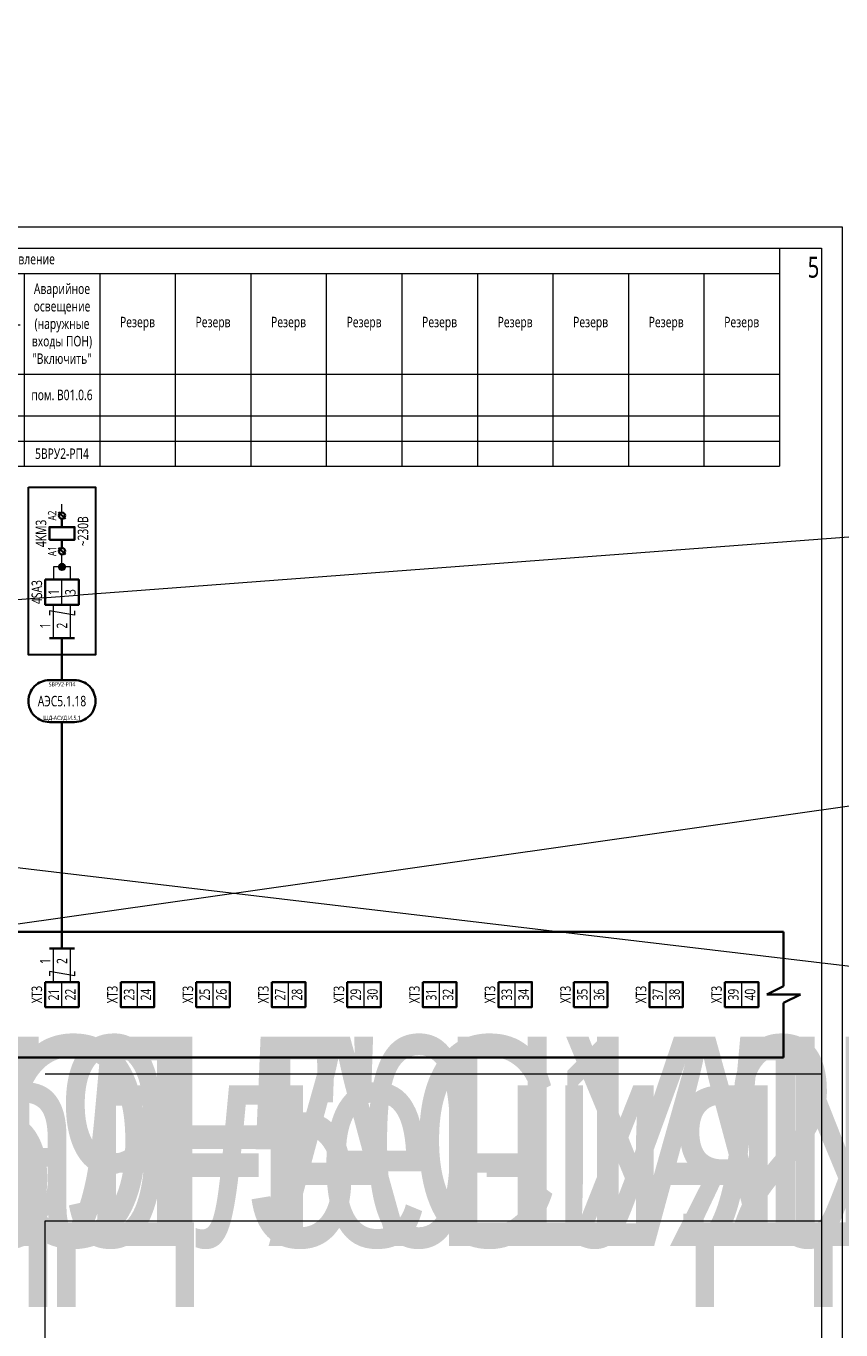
# Model space of a CAD drawing. Header units: millimetres. Extents: x -1173 to 6733, y -4591 to 345.
# Tile 77 of 93: x 1905 to 2100, y 34 to 345. Entities that reach past the tile are written whole.
import ezdxf
from ezdxf.enums import TextEntityAlignment as Align

# ---------------------------------------------------------------- set-up
doc = ezdxf.new("R2018")
doc.units = ezdxf.units.MM
doc.set_wipeout_variables(frame=1)
doc.layers.get('0').update_dxf_attribs({"lineweight": 15})
doc.layers.get('Defpoints').update_dxf_attribs({"color": 252, "lineweight": 15})
for name, color, linetype, lineweight in [('AK_Drawing', 7, 'Continuous', 35), ('AK_Drawing_Thin', 7, 'Continuous', 15), ('AK_Equipment', 7, 'Continuous', 35), ('AK_Multy_Wire', 7, 'Continuous', 35), ('AK_Table', 7, 'Continuous', 35), ('AK_Wire', 7, 'Continuous', 15), ('AK_Wire_Number', 7, 'Continuous', 15)]:
    doc.layers.add(name, color=color, linetype=linetype, lineweight=lineweight)
doc.layers.add('UNPLOTTED', color=2, linetype='Continuous', lineweight=15, plot=False)
doc.styles.get("Standard").update_dxf_attribs({"font": 'arial.ttf'})
doc.styles.add('Trebuchet MS', font='trebuc.ttf', dxfattribs={"width": 0.75})

# ---------------------------------------------------------------- blocks, each defined once
blk = doc.blocks.new('*U1')
at = {"layer": 'UNPLOTTED'}
blk.add_line((0, 90), (-185, 90), dxfattribs=at)
for points in [[(0, 0), (-395, 0), (-395, 287), (0, 287)], [(-185, 55), (0, 55), (0, 0), (-185, 0)]]:
    blk.add_lwpolyline(points, close=True, dxfattribs=at)
blk = doc.blocks.new('*U3')
at = {"layer": 'Defpoints', "style": 'Trebuchet MS', "width": 0.75}
blk.add_attdef('ЛИСТ', text='', height=5, dxfattribs=at).set_placement((-0.5, -2), align=Align.TOP_RIGHT)
blk = doc.blocks.new('*U70')
at = {"style": 'Trebuchet MS', "width": 0.75}
for tag, flags, p in [('NAME', 9, (-1, 0)), ('TYPE', 9, (-1, -3)), ('ASSYCODE', 9, (-1, -6)), ('MFG', 9, (-1, -9)), ('MESUREMENT_UNITS', 9, (-1, -13.44)), ('COUNT', 9, (-1, -16.98)), ('WEIGHT', 9, (-1, -18)), ('SORTING_SECTION', 9, (-1, -22.98)), ('XREF', 1, (-1, -24))]:
    blk.add_attdef(tag, text='', height=2, dxfattribs=dict(at, flags=flags)).set_placement(p, align=Align.RIGHT)
at = {"lineweight": 30, "width": 0.75, "flags": 104}
blk.add_attdef('CATDESC', text='', height=2.5, dxfattribs=at).set_placement((370, -25), align=Align.MIDDLE_RIGHT)
at = {"style": 'Trebuchet MS', "width": 0.75}
blk.add_attdef('TAG1', text='', height=2.5, dxfattribs=at).set_placement((2, -27), align=Align.MIDDLE_LEFT)
at = {"layer": 'UNPLOTTED', "style": 'Trebuchet MS', "width": 0.75, "flags": 8}
for tag, p in [('DESC1', (1, -3)), ('DESC2', (1, -5)), ('DESC3', (1, -7)), ('FAMILY', (1, -13.73)), ('POSITION_N', (1, -15.99)), ('SYSTEM_NAME', (1, -17.99))]:
    blk.add_attdef(tag, p, '', height=1, dxfattribs=at)
blk = doc.blocks.new('*U71')
at = {"lineweight": 30, "width": 0.75, "flags": 104}
blk.add_attdef('CATDESC', text='', height=2.5, dxfattribs=at).set_placement((370, -25), align=Align.MIDDLE_RIGHT)
at = {"style": 'Trebuchet MS', "width": 0.75}
blk.add_attdef('TAG1', text='', height=2.5, dxfattribs=at).set_placement((2, -27), align=Align.MIDDLE_LEFT)
at = {"layer": 'UNPLOTTED', "style": 'Trebuchet MS', "width": 0.75, "flags": 8}
for tag, p in [('DESC1', (1, -3)), ('DESC2', (1, -5)), ('DESC3', (1, -7)), ('FAMILY', (1, -13.73)), ('POSITION_N', (1, -15.99)), ('SYSTEM_NAME', (1, -17.99))]:
    blk.add_attdef(tag, p, '', height=1, dxfattribs=at)
blk = doc.blocks.new('*U72')
for p, q in [((372, 0), (0, 0)), ((376, 0), (372, 0)), ((376, -13), (376, 0)), ((372, -15), (376, -13)), ((380, -15), (372, -15)), ((376, -17), (380, -15)), ((376, -30), (376, -17)), ((0, -30), (372, -30)), ((376, -30), (372, -30))]:
    blk.add_line(p, q)
at = {"lineweight": 30, "width": 0.75, "flags": 104}
blk.add_attdef('CATDESC', text='', height=2.5, dxfattribs=at).set_placement((370, -25), align=Align.MIDDLE_RIGHT)
at = {"style": 'Trebuchet MS', "width": 0.75}
blk.add_attdef('TAG1', text='', height=2.5, dxfattribs=at).set_placement((2, -27), align=Align.MIDDLE_LEFT)
at = {"layer": 'UNPLOTTED', "style": 'Trebuchet MS', "width": 0.75, "flags": 8}
for tag, p in [('DESC1', (1, -3)), ('DESC2', (1, -5)), ('DESC3', (1, -7)), ('FAMILY', (1, -13.73)), ('POSITION_N', (1, -15.99)), ('SYSTEM_NAME', (1, -17.99))]:
    blk.add_attdef(tag, p, '', height=1, dxfattribs=at)
blk = doc.blocks.new('*U217')
blk.add_wipeout([(0, 0), (0, -6), (8, -6), (8, 0)])
blk.add_lwpolyline([(0, 0), (8, 0), (8, -6), (0, -6)], close=True)
at = {"lineweight": -2}
blk.add_lwpolyline([(4, 0), (8, 0), (8, -6), (4, -6)], close=True, dxfattribs=at)
at = {"style": 'Trebuchet MS', "width": 0.75, "flags": 12}
for tag, p in [('TERM01', (2, -3)), ('TERM02', (6, -3))]:
    blk.add_attdef(tag, text='', height=2.5, rotation=90, dxfattribs=at).set_placement(p, align=Align.MIDDLE_CENTER)
at = {"style": 'Trebuchet MS', "width": 0.75}
blk.add_attdef('TAG1', text='', height=2.5, rotation=90, dxfattribs=at).set_placement((-2, -3), align=Align.MIDDLE_CENTER)
at = {"style": 'Trebuchet MS', "width": 0.75, "flags": 12}
for tag, p in [('NOTE01', (2, -7)), ('NOTE02', (6, -7))]:
    blk.add_attdef(tag, text='', height=2.5, rotation=90, dxfattribs=at).set_placement(p, align=Align.MIDDLE_RIGHT)
blk = doc.blocks.new('*T34')
at = {"layer": 'AK_Table', "color": 0, "linetype": 'ByBlock', "lineweight": -2, "transparency": 16777216}
for p, q in [((0, 0), (385, 0)), ((0, 0), (0, -52)), ((25, 0), (25, -52)), ((385, 0), (385, -52)), ((25, -6), (385, -6)), ((43, -6), (43, -30)), ((61, -6), (61, -30)), ((79, -6), (79, -30)), ((97, -6), (97, -30)), ((115, -6), (115, -30)), ((133, -6), (133, -30)), ((151, -6), (151, -30)), ((169, -6), (169, -30)), ((187, -6), (187, -30)), ((205, -6), (205, -52)), ((223, -6), (223, -52)), ((241, -6), (241, -52)), ((259, -6), (259, -52)), ((277, -6), (277, -52)), ((295, -6), (295, -52)), ((313, -6), (313, -52)), ((331, -6), (331, -52)), ((349, -6), (349, -52)), ((367, -6), (367, -52)), ((0, -30), (385, -30)), ((0, -40), (385, -40)), ((43, -40), (43, -46)), ((61, -40), (61, -46)), ((79, -40), (79, -46)), ((97, -40), (97, -52)), ((115, -40), (115, -46)), ((133, -40), (133, -46)), ((151, -40), (151, -46)), ((169, -40), (169, -46)), ((187, -40), (187, -46)), ((0, -46), (385, -46)), ((0, -52), (385, -52))]:
    blk.add_line(p, q, dxfattribs=at)
at = {"layer": 'AK_Table', "color": 0, "transparency": 16777216, "char_height": 2.5, "attachment_point": 5, "style": 'Trebuchet MS'}
for s, insert, width in [('Управление', (205, -3), 359), ('Аварийное освещение (табличка номера дома) "Включить"', (124, -18), 17), ('Аварийное освещение (световой указ. "ПГ") "Включить"', (142, -18), 17), ('Аварийное освещение (наружные входы ПОН) "Включить"', (214, -18), 17), ('Аварийное освещение (наружные входы) "Включить"', (106, -18), 17), ('Аварийное освещение (заградитель- ные огни) "Включить"', (178, -18), 17), ('Аварийное освещение (заградитель- ные огни) "Включить"', (196, -18), 17), ('Рабочее освещение (вестибюль) "Включить"', (34, -18), 17), ('Рабочее освещение (вестибюль) "Включить"', (52, -18), 17), ('ЩФО (фасадное освещение) "Включить"', (70, -18), 17), ('ЩУЭО1 (обогрев водостоков) "Включить"', (88, -18), 17), ('Аварийное освещение (вестибюль) "Включить"', (160, -18), 17), ('Наименование', (12.5, -15), 24), ('Резерв', (232, -18), 17), ('Резерв', (250, -18), 17), ('Резерв', (268, -18), 17), ('Резерв', (286, -18), 17), ('Резерв', (304, -18), 17), ('Резерв', (322, -18), 17), ('Резерв', (340, -18), 17), ('Резерв', (358, -18), 17), ('Резерв', (376, -18), 17), ('Место отбора параметра', (12.5, -35), 23), ('{\\C256;пом. B01.0.5}', (115, -35), 179), ('{\\C256;пом. B01.0.6}', (214, -35), 17), ('Чертеж установки', (12.5, -43), 23), ('Позиция', (12.5, -49), 23), ('5ВРУ1.1-РП3', (61, -49), 71), ('5ВРУ1.1-РП5', (151, -49), 107), ('5ВРУ2-РП4', (214, -49), 17)]:
    blk.add_mtext(s, dxfattribs=dict(at, insert=insert, width=width))
blk = doc.blocks.new('*U12')
blk.add_lwpolyline([(-3, 5), (3, 5, -0.414214), (8, 0), (8, 0, -0.414214), (3, -5), (-3, -5, -0.414214), (-8, 0), (-8, 0, -0.414214)], format="xyb", close=True)
at = {"style": 'Trebuchet MS', "width": 0.75}
blk.add_attdef('CA_CIRCUIT_NUMBER', text='', height=2.5, dxfattribs=at).set_placement((0, 0), align=Align.MIDDLE_CENTER)
at = {"lineweight": 30, "width": 0.75, "flags": 1}
blk.add_attdef('CA_CABLE_TYPE', text='', height=2.5, rotation=90, dxfattribs=at).set_placement((0, -25), align=Align.BOTTOM_CENTER)
at = {"style": 'Trebuchet MS', "width": 0.75}
blk.add_attdef('LENGTH', text='', height=2.5, rotation=90, dxfattribs=at).set_placement((2, -24.82), align=Align.MIDDLE_CENTER)
at = {"layer": 'UNPLOTTED', "style": 'Trebuchet MS', "width": 0.75}
for tag, p in [('LOAD_NAME', (0, 4)), ('PANEL_NAME', (0, -4))]:
    blk.add_attdef(tag, text='', height=1, dxfattribs=at).set_placement(p, align=Align.MIDDLE_CENTER)
blk = doc.blocks.new('*U208')
at = {"layer": 'AK_Wire'}
for points in [[(-2, -4), (-2, 4)], [(2, -4), (2, 4)], [(3, 2.5), (3, 1.5), (-3, 2.5), (-3, 1.5)]]:
    blk.add_lwpolyline(points, dxfattribs=at)
blk = doc.blocks.new('*U209')
at = {"layer": 'AK_Drawing', "color": 0, "linetype": 'ByBlock', "lineweight": -2, "transparency": 16777216}
blk.add_blockref('*U208', (0, 0), dxfattribs=at)
blk = doc.blocks.new('Z')
at = {"layer": 'AK_Wire'}
blk.add_lwpolyline([(3, 0.5), (3, -0.5), (-3, 0.5), (-3, -0.5)], dxfattribs=at)
blk = doc.blocks.new('*U210')
at = {"layer": 'AK_Wire'}
for points in [[(-2, -4), (-2, 4)], [(2, -4), (2, 4)]]:
    blk.add_lwpolyline(points, dxfattribs=at)
blk.add_blockref('Z', (0, -2), dxfattribs=at)
blk = doc.blocks.new('*U211')
at = {"layer": 'AK_Drawing', "color": 0, "linetype": 'ByBlock', "lineweight": -2, "transparency": 16777216}
blk.add_blockref('*U210', (0, 0), dxfattribs=at)
blk = doc.blocks.new('WDDOT')
for radius in [0.7, 0.5, 0.3, 0.1]:
    blk.add_circle((0, 0), radius)
blk = doc.blocks.new('*U212')
at = {"layer": 'AK_Drawing'}
for points in [[(1.2, 16.05), (2.8, 14.45)], [(2, 12.5), (2, 14.5)], [(2, 7.5), (2, 9.5)], [(1.2, 7.55), (2.8, 5.95)]]:
    blk.add_lwpolyline(points, dxfattribs=at)
blk.add_lwpolyline([(-1, 9.5), (-1, 12.5), (5, 12.5), (5, 9.5)], close=True, dxfattribs=at)
for centre in [(2, 15.25), (2, 6.75)]:
    blk.add_circle(centre, 0.75, dxfattribs=at)
at = {"layer": 'AK_Drawing_Thin'}
for points in [[(2, 16), (2, 18)], [(2, 3), (2, 6)], [(4, 0), (4, 3), (0, 3), (0, 0)]]:
    blk.add_lwpolyline(points, dxfattribs=at)
at = {"layer": 'AK_Drawing'}
blk.add_blockref('WDDOT', (2, 3), dxfattribs=at)
at = {"style": 'Trebuchet MS', "width": 0.75}
for tag, p in [('TAG1', (-3, 11)), ('TAG2', (7, 11.5))]:
    blk.add_attdef(tag, text='', height=2.5, rotation=90, dxfattribs=at).set_placement(p, align=Align.MIDDLE_CENTER)
at = {"layer": 'AK_Equipment', "style": 'Trebuchet MS', "width": 0.75}
for s, p in [('A2', (1.25, 15.25)), ('A1', (1.25, 6.75))]:
    blk.add_text(s, height=2, rotation=90, dxfattribs=at).set_placement(p, align=Align.BOTTOM_CENTER)

msp = doc.modelspace()

# ---------------------------------------------------------------- linework, layer by layer
at = {"layer": 'AK_Drawing', "lineweight": 30}
msp.add_lwpolyline([(1906, 235), (1922, 235), (1922, 195), (1906, 195)], close=True, dxfattribs=at)
at = {"layer": 'AK_Multy_Wire'}
for p, q in [((1917, 199), (1911, 199)), ((1917, 125), (1911, 125))]:
    msp.add_line(p, q, dxfattribs=at)
for points in [[(1914, 199), (1914, 189)], [(1914, 179), (1914, 125)]]:
    msp.add_lwpolyline(points, dxfattribs=at)
at = {"layer": 'UNPLOTTED', "linetype": 'Continuous'}
msp.add_lwpolyline([(1680, 0), (2100, 0), (2100, 297), (1680, 297)], close=True, dxfattribs=at)

# ---------------------------------------------------------------- block references
msp.add_blockref('*T34', (1700, 292))
at = {"layer": 'AK_Drawing_Thin'}
msp.add_blockref('*U3', (2095, 292), dxfattribs=at).add_auto_attribs({'ЛИСТ': '5'})
at = {"layer": 'AK_Equipment'}
ref = msp.add_blockref('*U70', (30, 129), dxfattribs=at)
lines = msp.add_mtext('\\W0.7500;Шкаф управления "МЕГАТРОН" ШАУ-С-220-ЩД-АСУД.И.5.1(1059-50-1.2-05-АСУД.И)-54', dxfattribs={"layer": '0', "insert": (400, 104), "char_height": 50, "attachment_point": 1})
ref.add_attrib('CATDESC', '', (400, 104), dxfattribs={"flags": 104}).embed_mtext(lines)
ref = msp.add_blockref('*U71', (450, 129), dxfattribs=at)
lines = msp.add_mtext('\\W0.7500;Шкаф управления "МЕГАТРОН" ШАУ-С-220-ЩД-АСУД.И.5.1(1059-50-1.2-05-АСУД.И)-54', dxfattribs={"layer": '0', "insert": (820, 104), "char_height": 50, "attachment_point": 1})
ref.add_attrib('CATDESC', '', (820, 104), dxfattribs={"flags": 104}).embed_mtext(lines)
ref = msp.add_blockref('*U72', (870, 129), dxfattribs=at)
lines = msp.add_mtext('\\W0.7500;Шкаф управления "МЕГАТРОН" ШАУ-С-220-ЩД-АСУД.И.5.1(1059-50-1.2-05-АСУД.И)-54', dxfattribs={"layer": '0', "insert": (1240, 104), "char_height": 50, "attachment_point": 1})
ref.add_attrib('CATDESC', '', (1240, 104), dxfattribs={"flags": 104}).embed_mtext(lines)
ref = msp.add_blockref('*U72', (1290, 129), dxfattribs=at)
lines = msp.add_mtext('\\W0.7500;Шкаф управления "МЕГАТРОН" ШАУ-С-220-ЩД-АСУД.И.5.1(1059-50-1.2-05-АСУД.И)-54', dxfattribs={"layer": '0', "insert": (1660, 104), "char_height": 50, "attachment_point": 1})
ref.add_attrib('CATDESC', '', (1660, 104), dxfattribs={"flags": 104}).embed_mtext(lines)
ref = msp.add_blockref('*U72', (1710, 129), dxfattribs=at)
lines = msp.add_mtext('\\W0.7500;Шкаф управления "МЕГАТРОН" ШАУ-С-220-ЩД-АСУД.И.5.1(1059-50-1.2-05-АСУД.И)-54', dxfattribs={"layer": '0', "insert": (2080, 104), "char_height": 50, "attachment_point": 1})
ref.add_attrib('CATDESC', '', (2080, 104), dxfattribs={"flags": 104}).embed_mtext(lines)
at = {"layer": 'AK_Multy_Wire', "ltscale": 10}
msp.add_blockref('*U12', (1914, 184), dxfattribs=at).add_auto_attribs({'CA_CIRCUIT_NUMBER': 'АЭС5.1.18', 'PANEL_NAME': 'ЩД-АСУД.И.5.1', 'LOAD_NAME': '5ВРУ2-РП4'})
at = {"layer": 'UNPLOTTED'}
msp.add_blockref('*U1', (2095, 5), dxfattribs=at)

# ---------------------------------------------------------------- texts
at = {"layer": 'AK_Wire_Number', "style": 'Trebuchet MS', "width": 0.75}
for s, p in [('1', (1912, 202)), ('2', (1916, 202)), ('1', (1912, 122)), ('2', (1916, 122))]:
    msp.add_text(s, height=2.5, rotation=90, dxfattribs=at).set_placement(p, align=Align.BOTTOM_CENTER)

# ---------------------------------------------------------------- next in the draw order: block references
at = {"layer": 'AK_Equipment', "lineweight": 15}
ref = msp.add_blockref('*U217', (1910, 213), dxfattribs=at)
ref.add_attrib('TAG1', '4SA3', dxfattribs={"layer": '0', "height": 2.5, "rotation": 90, "style": 'Trebuchet MS', "width": 0.75}).set_placement((1908, 210), align=Align.MIDDLE_CENTER)
ref.add_attrib('TERM01', '1', dxfattribs={"layer": '0', "height": 2.5, "rotation": 90, "style": 'Trebuchet MS', "width": 0.75}).set_placement((1912, 210), align=Align.MIDDLE_CENTER)
ref.add_attrib('TERM02', '3', dxfattribs={"layer": '0', "height": 2.5, "rotation": 90, "style": 'Trebuchet MS', "width": 0.75}).set_placement((1916, 210), align=Align.MIDDLE_CENTER)
ref = msp.add_blockref('*U217', (1910, 117), dxfattribs=at)
ref.add_attrib('TAG1', 'XT3', dxfattribs={"layer": '0', "height": 2.5, "rotation": 90, "style": 'Trebuchet MS', "width": 0.75}).set_placement((1908, 114), align=Align.MIDDLE_CENTER)
ref.add_attrib('TERM01', '21', dxfattribs={"layer": '0', "height": 2.5, "rotation": 90, "style": 'Trebuchet MS', "width": 0.75}).set_placement((1912, 114), align=Align.MIDDLE_CENTER)
ref.add_attrib('TERM02', '22', dxfattribs={"layer": '0', "height": 2.5, "rotation": 90, "style": 'Trebuchet MS', "width": 0.75}).set_placement((1916, 114), align=Align.MIDDLE_CENTER)
ref = msp.add_blockref('*U217', (1928, 117), dxfattribs=at)
ref.add_attrib('TAG1', 'XT3', dxfattribs={"layer": '0', "height": 2.5, "rotation": 90, "style": 'Trebuchet MS', "width": 0.75}).set_placement((1926, 114), align=Align.MIDDLE_CENTER)
ref.add_attrib('TERM01', '23', dxfattribs={"layer": '0', "height": 2.5, "rotation": 90, "style": 'Trebuchet MS', "width": 0.75}).set_placement((1930, 114), align=Align.MIDDLE_CENTER)
ref.add_attrib('TERM02', '24', dxfattribs={"layer": '0', "height": 2.5, "rotation": 90, "style": 'Trebuchet MS', "width": 0.75}).set_placement((1934, 114), align=Align.MIDDLE_CENTER)
ref = msp.add_blockref('*U217', (1946, 117), dxfattribs=at)
ref.add_attrib('TAG1', 'XT3', dxfattribs={"layer": '0', "height": 2.5, "rotation": 90, "style": 'Trebuchet MS', "width": 0.75}).set_placement((1944, 114), align=Align.MIDDLE_CENTER)
ref.add_attrib('TERM01', '25', dxfattribs={"layer": '0', "height": 2.5, "rotation": 90, "style": 'Trebuchet MS', "width": 0.75}).set_placement((1948, 114), align=Align.MIDDLE_CENTER)
ref.add_attrib('TERM02', '26', dxfattribs={"layer": '0', "height": 2.5, "rotation": 90, "style": 'Trebuchet MS', "width": 0.75}).set_placement((1952, 114), align=Align.MIDDLE_CENTER)
ref = msp.add_blockref('*U217', (1964, 117), dxfattribs=at)
ref.add_attrib('TAG1', 'XT3', dxfattribs={"layer": '0', "height": 2.5, "rotation": 90, "style": 'Trebuchet MS', "width": 0.75}).set_placement((1962, 114), align=Align.MIDDLE_CENTER)
ref.add_attrib('TERM01', '27', dxfattribs={"layer": '0', "height": 2.5, "rotation": 90, "style": 'Trebuchet MS', "width": 0.75}).set_placement((1966, 114), align=Align.MIDDLE_CENTER)
ref.add_attrib('TERM02', '28', dxfattribs={"layer": '0', "height": 2.5, "rotation": 90, "style": 'Trebuchet MS', "width": 0.75}).set_placement((1970, 114), align=Align.MIDDLE_CENTER)
ref = msp.add_blockref('*U217', (1982, 117), dxfattribs=at)
ref.add_attrib('TAG1', 'XT3', dxfattribs={"layer": '0', "height": 2.5, "rotation": 90, "style": 'Trebuchet MS', "width": 0.75}).set_placement((1980, 114), align=Align.MIDDLE_CENTER)
ref.add_attrib('TERM01', '29', dxfattribs={"layer": '0', "height": 2.5, "rotation": 90, "style": 'Trebuchet MS', "width": 0.75}).set_placement((1984, 114), align=Align.MIDDLE_CENTER)
ref.add_attrib('TERM02', '30', dxfattribs={"layer": '0', "height": 2.5, "rotation": 90, "style": 'Trebuchet MS', "width": 0.75}).set_placement((1988, 114), align=Align.MIDDLE_CENTER)
ref = msp.add_blockref('*U217', (2000, 117), dxfattribs=at)
ref.add_attrib('TAG1', 'XT3', dxfattribs={"layer": '0', "height": 2.5, "rotation": 90, "style": 'Trebuchet MS', "width": 0.75}).set_placement((1998, 114), align=Align.MIDDLE_CENTER)
ref.add_attrib('TERM01', '31', dxfattribs={"layer": '0', "height": 2.5, "rotation": 90, "style": 'Trebuchet MS', "width": 0.75}).set_placement((2002, 114), align=Align.MIDDLE_CENTER)
ref.add_attrib('TERM02', '32', dxfattribs={"layer": '0', "height": 2.5, "rotation": 90, "style": 'Trebuchet MS', "width": 0.75}).set_placement((2006, 114), align=Align.MIDDLE_CENTER)
ref = msp.add_blockref('*U217', (2018, 117), dxfattribs=at)
ref.add_attrib('TAG1', 'XT3', dxfattribs={"layer": '0', "height": 2.5, "rotation": 90, "style": 'Trebuchet MS', "width": 0.75}).set_placement((2016, 114), align=Align.MIDDLE_CENTER)
ref.add_attrib('TERM01', '33', dxfattribs={"layer": '0', "height": 2.5, "rotation": 90, "style": 'Trebuchet MS', "width": 0.75}).set_placement((2020, 114), align=Align.MIDDLE_CENTER)
ref.add_attrib('TERM02', '34', dxfattribs={"layer": '0', "height": 2.5, "rotation": 90, "style": 'Trebuchet MS', "width": 0.75}).set_placement((2024, 114), align=Align.MIDDLE_CENTER)
ref = msp.add_blockref('*U217', (2036, 117), dxfattribs=at)
ref.add_attrib('TAG1', 'XT3', dxfattribs={"layer": '0', "height": 2.5, "rotation": 90, "style": 'Trebuchet MS', "width": 0.75}).set_placement((2034, 114), align=Align.MIDDLE_CENTER)
ref.add_attrib('TERM01', '35', dxfattribs={"layer": '0', "height": 2.5, "rotation": 90, "style": 'Trebuchet MS', "width": 0.75}).set_placement((2038, 114), align=Align.MIDDLE_CENTER)
ref.add_attrib('TERM02', '36', dxfattribs={"layer": '0', "height": 2.5, "rotation": 90, "style": 'Trebuchet MS', "width": 0.75}).set_placement((2042, 114), align=Align.MIDDLE_CENTER)
ref = msp.add_blockref('*U217', (2054, 117), dxfattribs=at)
ref.add_attrib('TAG1', 'XT3', dxfattribs={"layer": '0', "height": 2.5, "rotation": 90, "style": 'Trebuchet MS', "width": 0.75}).set_placement((2052, 114), align=Align.MIDDLE_CENTER)
ref.add_attrib('TERM01', '37', dxfattribs={"layer": '0', "height": 2.5, "rotation": 90, "style": 'Trebuchet MS', "width": 0.75}).set_placement((2056, 114), align=Align.MIDDLE_CENTER)
ref.add_attrib('TERM02', '38', dxfattribs={"layer": '0', "height": 2.5, "rotation": 90, "style": 'Trebuchet MS', "width": 0.75}).set_placement((2060, 114), align=Align.MIDDLE_CENTER)
ref = msp.add_blockref('*U217', (2072, 117), dxfattribs=at)
ref.add_attrib('TAG1', 'XT3', dxfattribs={"layer": '0', "height": 2.5, "rotation": 90, "style": 'Trebuchet MS', "width": 0.75}).set_placement((2070, 114), align=Align.MIDDLE_CENTER)
ref.add_attrib('TERM01', '39', dxfattribs={"layer": '0', "height": 2.5, "rotation": 90, "style": 'Trebuchet MS', "width": 0.75}).set_placement((2074, 114), align=Align.MIDDLE_CENTER)
ref.add_attrib('TERM02', '40', dxfattribs={"layer": '0', "height": 2.5, "rotation": 90, "style": 'Trebuchet MS', "width": 0.75}).set_placement((2078, 114), align=Align.MIDDLE_CENTER)

# ---------------------------------------------------------------- next in the draw order: linework, layer by layer
at = {"color": 3}
msp.add_lwpolyline([(-287, 43), (3067, 296), (-53, -147), (927, -147), (-44, -438), (1094, -438), (210, -600), (210, 345), (3172, -6)], dxfattribs=at)

# ---------------------------------------------------------------- next in the draw order: block references
at = {"layer": 'AK_Drawing'}
msp.add_blockref('*U212', (1912, 213), dxfattribs=at).add_auto_attribs({'TAG1': '4KM3', 'TAG2': '~230B'})
for name, p in [('*U209', (1914, 203)), ('*U211', (1914, 121))]:
    msp.add_blockref(name, p, dxfattribs=at)

doc.saveas('drawing.dxf')
